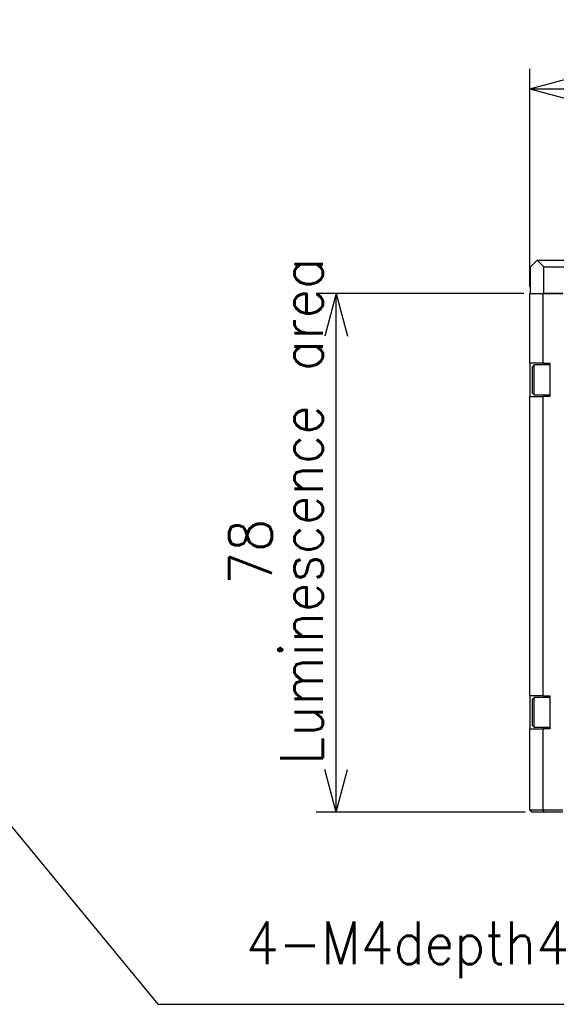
# Model space of a CAD drawing. Header units: inches. Extents: x 60 to 808, y 61 to 535.
# Tile 3 of 27: x 195 to 276, y 221 to 369. Entities that reach past the tile are written whole.
import ezdxf

# ---------------------------------------------------------------- set-up
doc = ezdxf.new("R2010")
doc.units = ezdxf.units.IN
doc.layers.add('1', color=7, linetype='Continuous')
doc.styles.add('CONVERTER_11', font='txt.shx', dxfattribs={"width": 0.9})
doc.dimstyles.new('ME10_DIM_10', dxfattribs={"dimtxt": 6.4, "dimasz": 6.4, "dimexe": 3, "dimexo": 1, "dimgap": 2, "dimtad": 1, "dimdsep": 46, "dimtxsty": 'CONVERTER_11', "dimblk1": 'OPEN30', "dimblk2": 'OPEN30', "dimsah": 1, "dimcen": 0.09, "dimclrd": 3, "dimclre": 3, "dimclrt": 4, "dimadec": 0, "dimazin": 0, "dimtfac": 1, "dimtdec": 4, "dimtix": 1, "dimtmove": 0, "dimatfit": 3, "dimfxl": 1, "dimtolj": 1, "dimtzin": 0, "dimarcsym": 0})
doc.dimstyles.new('ME10_DIM_22', dxfattribs={"dimtxt": 6.4, "dimasz": 6.4, "dimexe": 3, "dimexo": 1, "dimgap": 2, "dimtad": 1, "dimdsep": 46, "dimtxsty": 'CONVERTER_11', "dimblk1": 'OPEN30', "dimblk2": 'OPEN30', "dimsah": 1, "dimcen": 0.09, "dimclrd": 3, "dimclre": 3, "dimclrt": 4, "dimadec": 0, "dimazin": 0, "dimtfac": 1, "dimtdec": 4, "dimtix": 1, "dimtmove": 0, "dimatfit": 3, "dimfxl": 1, "dimtolj": 1, "dimtzin": 0, "dimarcsym": 0})

# ---------------------------------------------------------------- blocks, each defined once
blk = doc.blocks.new('*D1')
at = {"layer": '1', "color": 3, "linetype": 'Continuous'}
for p, q in [((271.12, 327.74), (239.88, 327.74)), ((242.88, 249.74), (242.88, 327.74)), ((271.32, 249.74), (239.88, 249.74))]:
    blk.add_line(p, q, dxfattribs=at)
at = {"layer": '1', "color": 3}
for p, q in [((242.88, 327.74), (241.17, 321.34)), ((242.88, 327.74), (244.6, 321.34)), ((242.88, 249.74), (241.17, 256.14)), ((242.88, 249.74), (244.6, 256.14))]:
    blk.add_line(p, q, dxfattribs=at)
at = {"layer": '1', "color": 4, "char_height": 6.4, "attachment_point": 7, "rotation": 90, "line_spacing_factor": 0.60024, "style": 'CONVERTER_11'}
for s, insert in [('Luminescence area', (240.88, 256.88)), ('\\C4;\\C4;78\\C4;', (233.2, 283.94))]:
    blk.add_mtext(s, dxfattribs=dict(at, insert=insert))
blk = doc.blocks.new('_OPEN30')
at = {"color": 0, "linetype": 'ByBlock', "lineweight": -2}
for p, q in [((-1, 0.267949), (0, 0)), ((0, 0), (-1, -0.267949)), ((0, 0), (-1, 0))]:
    blk.add_line(p, q, dxfattribs=at)
blk = doc.blocks.new('*D14')
at = {"layer": '1', "color": 3, "linetype": 'Continuous'}
for p, q in [((272.02, 328.74), (272.02, 361.52)), ((377.02, 328.74), (377.02, 361.52)), ((272.02, 358.52), (377.02, 358.52))]:
    blk.add_line(p, q, dxfattribs=at)
at = {"layer": '1', "color": 3}
for p, q in [((272.02, 358.52), (278.42, 360.23)), ((377.02, 358.52), (370.62, 360.23)), ((272.02, 358.52), (278.42, 356.8)), ((377.02, 358.52), (370.62, 356.8))]:
    blk.add_line(p, q, dxfattribs=at)
at = {"layer": '1', "color": 4, "insert": (317.8, 360.52), "char_height": 6.4, "attachment_point": 7, "rotation": 0.0001, "line_spacing_factor": 0.60024, "style": 'CONVERTER_11'}
blk.add_mtext('\\C4;\\C4;105\\C4;', dxfattribs=at)
blk = doc.blocks.new('*D27')
at = {"layer": '1', "color": 3, "linetype": 'Continuous'}
for p, q in [((181.1, 263.2), (216.08, 220.83)), ((216.08, 220.83), (282.48, 220.83))]:
    blk.add_line(p, q, dxfattribs=at)
at = {"layer": '1', "color": 3}
for q in [(186.49, 259.36), (183.85, 257.17)]:
    blk.add_line((181.1, 263.2), q, dxfattribs=at)
at = {"layer": '1', "color": 4, "insert": (229.3, 224.75), "char_height": 6.4, "attachment_point": 7, "rotation": 0.0001, "line_spacing_factor": 0.60024, "style": 'CONVERTER_11'}
blk.add_mtext('\\C4;4-M\\C4;4\\C4;depth4', dxfattribs=at)

msp = doc.modelspace()

# ---------------------------------------------------------------- linework, layer by layer
at = {"color": 250, "linetype": 'Continuous'}
for p, q in [((273.123, 332.74), (272.123, 331.74)), ((272.123, 327.74), (272.123, 331.74)), ((273.123, 332.74), (360.623, 332.74)), ((274.123, 331.74), (273.123, 332.74)), ((274.123, 327.74), (274.123, 331.74)), ((274.123, 331.74), (360.623, 331.74)), ((272.023, 317.24), (272.023, 327.74)), ((272.023, 327.74), (272.123, 327.74)), ((272.123, 327.74), (274.023, 327.74)), ((274.023, 317.24), (274.023, 327.74)), ((274.123, 327.74), (274.023, 327.74)), ((277.023, 327.74), (274.123, 327.74)), ((274.123, 327.74), (277.023, 327.74)), ((272.023, 317.24), (272.023, 312.24)), ((274.023, 317.24), (272.023, 317.24)), ((272.683, 316.99), (272.423, 316.73)), ((275.023, 316.99), (272.683, 316.99)), ((272.683, 313.879), (272.683, 316.99)), ((274.023, 317.24), (275.023, 317.24)), ((275.023, 317.24), (275.023, 312.24)), ((272.423, 312.75), (272.423, 316.73)), ((272.423, 312.75), (272.683, 312.49)), ((272.683, 312.49), (272.683, 313.879)), ((272.683, 312.49), (275.023, 312.49)), ((272.023, 312.24), (274.023, 312.24)), ((272.023, 267.24), (272.023, 312.24)), ((275.023, 312.24), (274.023, 312.24)), ((274.023, 267.24), (274.023, 312.24)), ((272.023, 267.24), (272.023, 262.24)), ((274.023, 267.24), (272.023, 267.24)), ((272.423, 266.73), (272.683, 266.99)), ((272.423, 266.579), (272.423, 266.73)), ((272.423, 262.75), (272.423, 266.579)), ((275.023, 266.99), (272.683, 266.99)), ((272.683, 262.49), (272.683, 266.99)), ((274.023, 267.24), (275.023, 267.24)), ((275.023, 267.24), (275.023, 262.24)), ((272.023, 262.24), (274.023, 262.24)), ((272.023, 250.04), (272.023, 262.24)), ((272.683, 262.49), (272.423, 262.75)), ((272.683, 262.49), (275.023, 262.49)), ((274.023, 250.04), (274.023, 262.24)), ((275.023, 262.24), (274.023, 262.24)), ((272.023, 250.04), (272.323, 249.74)), ((274.023, 250.04), (272.023, 250.04)), ((274.147, 249.74), (272.323, 249.74)), ((274.023, 250.04), (274.147, 249.74)), ((277.023, 250.04), (274.023, 250.04)), ((277.023, 249.74), (274.147, 249.74))]:
    msp.add_line(p, q, dxfattribs=at)

# ---------------------------------------------------------------- block references
at = {"layer": '1'}
msp.add_blockref('*D27', (0, 0), dxfattribs=at)

# ---------------------------------------------------------------- dimensions: what is measured, and where the dimension line sits
dim = msp.add_linear_dim(base=(272.023, 358.516), p1=(377.023, 327.74), p2=(272.023, 327.74), dimstyle='ME10_DIM_22', override={"dimpost": '<>'}, dxfattribs=at)
dim.commit()
dim.dimension.update_dxf_attribs({"geometry": '*D14', "text_midpoint": (324.523, 363.716), "text_rotation": 0.00014})
dim = msp.add_linear_dim(base=(242.882, 249.74), p1=(272.123, 327.74), p2=(272.323, 249.74), angle=90, text='<>\\S^  Luminescence area;', dimstyle='ME10_DIM_10', override={"dimpost": '<>'}, dxfattribs=at)
dim.commit()
dim.dimension.update_dxf_attribs({"geometry": '*D1', "text_midpoint": (233.842, 288.74), "text_rotation": 90})

doc.saveas('drawing.dxf')
